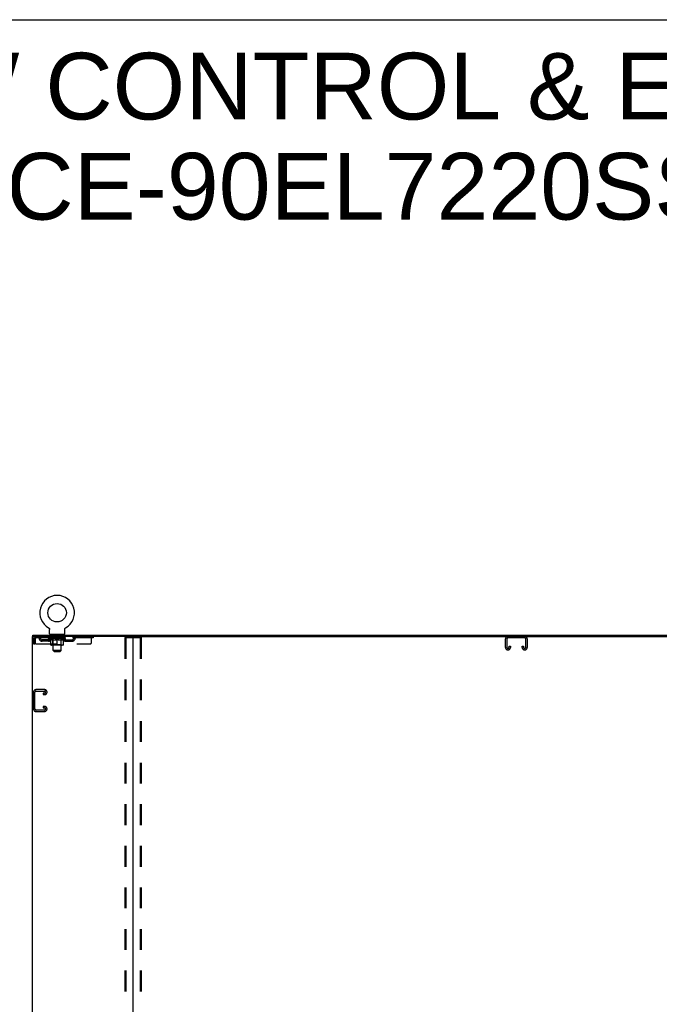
# Model space of a CAD drawing. Header units: inches. Extents: x 0 to 281, y 0 to 182.
# Tile 25 of 26: x 186 to 234, y 109 to 182. Entities that reach past the tile are written whole.
import ezdxf

# ---------------------------------------------------------------- set-up
doc = ezdxf.new("R2010")
doc.units = ezdxf.units.IN
doc.header["$LTSCALE"] = 15.47
doc.header["$MEASUREMENT"] = 0
doc.linetypes.add('HIDDEN', pattern=[0.2, 0.1, -0.1])
doc.layers.get('0').update_dxf_attribs({"linetype": 'CONTINUOUS'})
doc.layers.add('DEFAULT_2', color=8, linetype='HIDDEN')
doc.layers.add('DIMENSIONS', color=7, linetype='CONTINUOUS')
doc.styles.get("Standard").update_dxf_attribs({"font": 'arial.ttf'})

msp = doc.modelspace()

# ---------------------------------------------------------------- linework, layer by layer
at = {"color": 7, "linetype": 'Continuous'}
for p, q in [((0, 182), (281.273, 182)), ((188.302, 136.762), (188.301, 136.762)), ((188.301, 136.762), (188.306, 136.76)), ((188.304, 136.761), (188.303, 136.762)), ((188.306, 136.76), (188.31, 136.757)), ((188.31, 136.757), (188.314, 136.754)), ((188.314, 136.754), (188.318, 136.751)), ((188.318, 136.751), (188.322, 136.748)), ((188.322, 136.748), (188.326, 136.745)), ((188.326, 136.745), (188.33, 136.741)), ((188.33, 136.741), (188.333, 136.738)), ((188.333, 136.738), (188.337, 136.734)), ((188.337, 136.734), (188.34, 136.73)), ((188.34, 136.73), (188.344, 136.726)), ((188.343, 136.726), (188.347, 136.722)), ((188.346, 136.722), (188.349, 136.718)), ((188.349, 136.718), (188.352, 136.714)), ((188.352, 136.714), (188.355, 136.709)), ((188.355, 136.709), (188.357, 136.705)), ((188.357, 136.705), (188.36, 136.7)), ((188.36, 136.7), (188.362, 136.696)), ((188.362, 136.696), (188.364, 136.691)), ((188.364, 136.691), (188.366, 136.686)), ((188.366, 136.686), (188.367, 136.682)), ((188.367, 136.682), (188.369, 136.677)), ((188.369, 136.677), (188.37, 136.672)), ((188.37, 136.672), (188.371, 136.667)), ((188.371, 136.667), (188.372, 136.662)), ((188.372, 136.662), (188.373, 136.657)), ((188.374, 136.642), (188.374, 136.637)), ((188.374, 136.323), (188.374, 136.637)), ((188.437, 136.254), (188.437, 136.224)), ((189.437, 136.254), (188.437, 136.254)), ((189.437, 136.254), (189.437, 136.224)), ((189.499, 136.323), (189.499, 136.637)), ((189.5, 136.652), (189.501, 136.657)), ((189.501, 136.662), (189.502, 136.667)), ((189.501, 136.657), (189.501, 136.662)), ((189.502, 136.667), (189.503, 136.672)), ((189.503, 136.672), (189.505, 136.677)), ((189.505, 136.677), (189.506, 136.682)), ((189.506, 136.682), (189.508, 136.686)), ((189.508, 136.686), (189.51, 136.691)), ((189.51, 136.691), (189.512, 136.696)), ((189.512, 136.696), (189.514, 136.7)), ((189.514, 136.7), (189.516, 136.705)), ((189.516, 136.705), (189.519, 136.709)), ((189.519, 136.709), (189.521, 136.714)), ((189.521, 136.714), (189.524, 136.718)), ((189.524, 136.718), (189.527, 136.722)), ((189.527, 136.722), (189.53, 136.726)), ((189.53, 136.726), (189.533, 136.73)), ((189.533, 136.73), (189.537, 136.734)), ((189.537, 136.734), (189.54, 136.738)), ((189.54, 136.738), (189.544, 136.741)), ((189.544, 136.741), (189.547, 136.745)), ((189.547, 136.745), (189.551, 136.748)), ((189.551, 136.748), (189.555, 136.751)), ((189.555, 136.751), (189.559, 136.754)), ((189.559, 136.754), (189.563, 136.757)), ((189.563, 136.757), (189.568, 136.76)), ((189.563, 136.757), (189.565, 136.758)), ((189.568, 136.76), (189.572, 136.762)), ((189.571, 136.762), (189.569, 136.761)), ((189.572, 136.762), (189.572, 136.762)), ((187.135, 136.12), (187.135, 136.224)), ((194.52, 136.12), (251.645, 136.12))]:
    msp.add_line(p, q, dxfattribs=at)
at = {"color": 3, "linetype": 'Continuous'}
for p, q in [((187.083, 136.12), (187.083, 46.328)), ((194.52, 136.12), (187.083, 136.12)), ((187.135, 136.224), (259.031, 136.224)), ((194.583, 46.391), (194.583, 136.058))]:
    msp.add_line(p, q, dxfattribs=at)
at = {"color": 7, "linetype": 'Continuous'}
for points in [[(188.373, 136.657), (188.373, 136.652), (188.374, 136.647), (188.374, 136.642)], [(189.499, 136.637), (189.499, 136.642), (189.5, 136.647), (189.5, 136.652)], [(189.499, 136.637), (189.499, 136.642), (189.5, 136.647)]]:
    msp.add_lwpolyline(points, dxfattribs=at)
msp.add_circle((188.937, 137.882), 0.688, dxfattribs=at)
for centre, radius, start, end in [((188.937, 137.882), 1.288, 299.50527, 240.49473), ((188.443, 136.323), 0.069, 180, 265), ((189.43, 136.323), 0.069, 275, 360), ((194.645, 136.058), 0.0625, 90, 180)]:
    msp.add_arc(centre, radius, start, end, dxfattribs=at)
at = {"color": 3, "linetype": 'Continuous'}
msp.add_arc((194.52, 136.058), 0.0625, 0, 90, dxfattribs=at)
at = {"layer": 'DEFAULT_2', "color": 8, "linetype": 'HIDDEN'}
for p, q in [((188.301, 136.762), (188.301, 136.762)), ((188.309, 136.758), (188.31, 136.757)), ((188.534, 136.254), (188.534, 136.224)), ((188.572, 136.164), (188.572, 136.244)), ((189.302, 136.164), (189.302, 136.244)), ((189.34, 136.254), (189.34, 136.224)), ((187.187, 135.953), (187.187, 135.558)), ((187.187, 135.953), (187.291, 135.953)), ((187.187, 135.558), (187.291, 135.558)), ((187.291, 135.953), (187.291, 135.558)), ((187.321, 135.558), (187.321, 135.953)), ((187.321, 135.558), (191.374, 135.558)), ((187.354, 136.12), (187.354, 136.016)), ((191.624, 136.016), (187.354, 136.016)), ((187.822, 135.765), (187.822, 135.869)), ((188.305, 135.869), (187.822, 135.869)), ((188.305, 135.765), (187.822, 135.765)), ((188.072, 135.765), (188.072, 135.869)), ((188.303, 135.969), (188.303, 136.016)), ((188.463, 135.858), (188.303, 135.969)), ((189.57, 135.969), (188.303, 135.969)), ((188.313, 136.009), (188.313, 136.016)), ((188.322, 136.006), (188.322, 136.009)), ((188.322, 136.006), (189.552, 136.006)), ((188.331, 136.006), (188.331, 136.009)), ((188.332, 136.006), (188.332, 136.009)), ((188.342, 136.009), (188.342, 136.016)), ((188.358, 136.006), (188.358, 136.009)), ((188.36, 136.006), (188.36, 136.009)), ((188.388, 136.009), (188.388, 136.016)), ((188.403, 136.006), (188.403, 136.009)), ((188.405, 136.006), (188.405, 136.009)), ((188.61, 136.009), (188.408, 136.009)), ((188.452, 136.009), (188.452, 136.016)), ((188.453, 136.006), (188.453, 136.009)), ((188.454, 136.006), (188.454, 136.009)), ((188.457, 136.006), (188.457, 136.009)), ((188.463, 135.858), (188.473, 135.858)), ((188.464, 136.006), (188.464, 136.009)), ((188.464, 136.006), (188.464, 136.009)), ((188.467, 136.006), (188.467, 136.009)), ((188.471, 136.006), (188.471, 136.01)), ((188.473, 135.495), (188.473, 135.901)), ((188.475, 136.006), (188.475, 136.009)), ((188.489, 136.006), (188.489, 136.009)), ((188.499, 136.016), (188.499, 136.12)), ((188.507, 136.006), (188.507, 136.009)), ((188.508, 136.006), (188.508, 136.012)), ((188.528, 136.006), (188.528, 136.009)), ((188.53, 136.009), (188.53, 136.016)), ((188.539, 136.006), (188.539, 136.009)), ((188.544, 136.006), (188.544, 136.009)), ((188.553, 136.006), (188.553, 136.009)), ((188.564, 136.006), (188.564, 136.013)), ((188.58, 136.006), (188.58, 136.009)), ((188.642, 136.154), (188.582, 136.154)), ((188.583, 136.006), (188.583, 136.009)), ((188.61, 136.006), (188.61, 136.009)), ((188.677, 136.009), (188.615, 136.009)), ((188.616, 135.858), (188.795, 135.858)), ((188.62, 136.009), (188.62, 136.016)), ((188.624, 135.498), (188.624, 135.966)), ((188.627, 136.006), (188.627, 136.009)), ((188.632, 136.006), (188.632, 136.009)), ((188.637, 135.073), (188.637, 136.144)), ((188.638, 136.006), (188.638, 136.015)), ((188.642, 136.006), (188.642, 136.009)), ((188.653, 136.006), (188.653, 136.009)), ((188.677, 136.006), (188.677, 136.009)), ((188.752, 136.009), (188.693, 136.009)), ((188.713, 136.006), (188.713, 136.009)), ((188.72, 136.009), (188.72, 136.016)), ((188.724, 136.006), (188.724, 136.009)), ((188.726, 136.006), (188.726, 136.015)), ((188.729, 136.006), (188.729, 136.009)), ((188.736, 136.006), (188.736, 136.01)), ((188.752, 136.006), (188.752, 136.009)), ((188.832, 136.009), (188.778, 136.009)), ((188.791, 136.006), (188.791, 136.009)), ((188.822, 136.009), (188.9, 136.014)), ((188.827, 136.009), (188.827, 136.016)), ((188.827, 136.009), (188.827, 136.016)), ((188.827, 136.016), (188.827, 136.016)), ((188.827, 136.006), (188.827, 136.009)), ((188.831, 136.006), (188.831, 136.01)), ((188.832, 136.006), (188.832, 136.009)), ((188.833, 136.006), (188.833, 136.009)), ((188.868, 136.009), (188.932, 136.009)), ((188.873, 136.006), (188.873, 136.009)), ((188.879, 136.009), (188.879, 136.013)), ((188.9, 136.009), (188.9, 136.014)), ((188.916, 136.006), (188.916, 136.009)), ((188.934, 136.01), (188.934, 136.009)), ((188.934, 136.006), (188.934, 136.01)), ((188.934, 136.006), (188.934, 136.009)), ((188.937, 136.009), (188.937, 136.016)), ((188.937, 136.016), (189.051, 136.009)), ((188.937, 135.458), (188.937, 135.902)), ((188.939, 136.006), (188.939, 136.01)), ((188.939, 136.01), (188.939, 136.009)), ((188.939, 136.006), (188.939, 136.009)), ((188.958, 136.006), (188.958, 136.009)), ((188.958, 136.009), (189.006, 136.009)), ((189, 136.006), (189, 136.009)), ((189.041, 136.006), (189.041, 136.009)), ((189.041, 136.006), (189.041, 136.009)), ((189.041, 136.009), (189.096, 136.009)), ((189.042, 136.006), (189.042, 136.01)), ((189.046, 136.009), (189.046, 136.016)), ((189.046, 136.016), (189.047, 136.016)), ((189.046, 136.006), (189.046, 136.009)), ((189.047, 136.009), (189.047, 136.016)), ((189.078, 135.858), (189.258, 135.858)), ((189.083, 136.006), (189.083, 136.009)), ((189.122, 136.006), (189.122, 136.009)), ((189.122, 136.009), (189.181, 136.009)), ((189.137, 136.006), (189.137, 136.01)), ((189.145, 136.006), (189.145, 136.009)), ((189.147, 136.006), (189.147, 136.015)), ((189.15, 136.006), (189.15, 136.009)), ((189.153, 136.009), (189.153, 136.016)), ((189.161, 136.006), (189.161, 136.009)), ((189.197, 136.006), (189.197, 136.009)), ((189.197, 136.009), (189.259, 136.009)), ((189.221, 136.006), (189.221, 136.009)), ((189.292, 136.154), (189.232, 136.154)), ((189.232, 136.006), (189.232, 136.009)), ((189.236, 136.006), (189.236, 136.015)), ((189.237, 135.073), (189.237, 136.144)), ((189.242, 136.006), (189.242, 136.009)), ((189.247, 136.006), (189.247, 136.009)), ((189.249, 135.498), (189.249, 135.966)), ((189.253, 136.009), (189.253, 136.016)), ((189.264, 136.006), (189.264, 136.009)), ((189.264, 136.009), (189.465, 136.009)), ((189.291, 136.006), (189.291, 136.009)), ((189.294, 136.006), (189.294, 136.009)), ((189.309, 136.006), (189.309, 136.013)), ((189.321, 136.006), (189.321, 136.009)), ((189.33, 136.006), (189.33, 136.009)), ((189.334, 136.006), (189.334, 136.009)), ((189.344, 136.009), (189.344, 136.016)), ((189.345, 136.006), (189.345, 136.009)), ((189.366, 136.006), (189.366, 136.012)), ((189.366, 136.006), (189.366, 136.009)), ((189.374, 136.016), (189.374, 136.12)), ((189.384, 136.006), (189.384, 136.009)), ((189.398, 136.006), (189.398, 136.009)), ((189.4, 135.495), (189.4, 135.901)), ((189.4, 135.858), (189.411, 135.858)), ((189.403, 136.006), (189.403, 136.01)), ((189.406, 136.006), (189.406, 136.009)), ((189.41, 136.006), (189.41, 136.009)), ((189.41, 136.006), (189.41, 136.009)), ((189.411, 135.858), (189.57, 135.969)), ((189.417, 136.006), (189.417, 136.009)), ((189.42, 136.006), (189.42, 136.009)), ((189.42, 136.006), (189.42, 136.009)), ((189.422, 136.009), (189.422, 136.016)), ((189.468, 136.006), (189.468, 136.009)), ((189.471, 136.006), (189.471, 136.009)), ((189.485, 136.009), (189.485, 136.016)), ((189.514, 136.006), (189.514, 136.009)), ((189.516, 136.006), (189.516, 136.009)), ((189.532, 136.009), (189.532, 136.016)), ((189.542, 136.006), (189.542, 136.009)), ((189.543, 136.006), (189.543, 136.009)), ((189.552, 136.006), (189.552, 136.009)), ((189.56, 136.009), (189.56, 136.016)), ((189.568, 135.869), (190.051, 135.869)), ((189.568, 135.765), (190.051, 135.765)), ((189.57, 135.969), (189.57, 136.016)), ((189.801, 135.765), (189.801, 135.869)), ((190.051, 135.765), (190.051, 135.869)), ((190.524, 136.12), (190.524, 136.016)), ((191.499, 135.683), (191.499, 136.12)), ((191.624, 136.12), (191.624, 136.016)), ((193.979, 136.007), (193.979, 46.442)), ((194, 136.037), (195.165, 136.037)), ((194.052, 136.007), (194.052, 46.442)), ((195.113, 136.007), (195.113, 46.442)), ((195.187, 136.007), (195.187, 46.442)), ((222.27, 135.3), (222.27, 135.94)), ((222.374, 135.926), (222.374, 135.314)), ((223.701, 136.016), (222.464, 136.016)), ((223.791, 135.314), (223.791, 135.926)), ((223.895, 135.94), (223.895, 135.3)), ((189.363, 135.458), (188.51, 135.458)), ((188.624, 135.498), (188.584, 135.458)), ((189.249, 135.498), (188.624, 135.498)), ((188.706, 135.004), (188.637, 135.073)), ((189.237, 135.073), (188.637, 135.073)), ((188.706, 135.004), (189.168, 135.004)), ((189.168, 135.004), (189.237, 135.073)), ((189.249, 135.498), (189.289, 135.458)), ((222.465, 135.12), (222.45, 135.12)), ((222.541, 135.314), (222.541, 135.401)), ((222.541, 135.401), (222.645, 135.401)), ((222.645, 135.401), (222.645, 135.3)), ((223.52, 135.3), (223.52, 135.401)), ((223.52, 135.401), (223.624, 135.401)), ((223.624, 135.401), (223.624, 135.314)), ((223.715, 135.12), (223.7, 135.12)), ((187.187, 131.982), (187.187, 130.717)), ((187.291, 130.731), (187.291, 131.968)), ((188.007, 132.162), (187.367, 132.162)), ((187.381, 132.058), (187.993, 132.058)), ((187.905, 131.891), (187.905, 131.787)), ((187.993, 131.891), (187.905, 131.891)), ((188.187, 131.967), (188.187, 131.982)), ((187.905, 131.787), (188.007, 131.787)), ((187.367, 130.537), (188.007, 130.537)), ((187.993, 130.641), (187.381, 130.641)), ((187.905, 130.912), (187.905, 130.808)), ((188.007, 130.912), (187.905, 130.912)), ((187.905, 130.808), (187.993, 130.808)), ((188.187, 130.717), (188.187, 130.732))]:
    msp.add_line(p, q, dxfattribs=at)
for points in [[(187.354, 136.12), (187.351, 136.119), (187.349, 136.116), (187.347, 136.111), (187.344, 136.104), (187.342, 136.095), (187.34, 136.084), (187.337, 136.071), (187.335, 136.057), (187.333, 136.042), (187.33, 136.026), (187.328, 136.008), (187.325, 135.99), (187.323, 135.972), (187.321, 135.953)], [(187.354, 136.016), (187.351, 136.016), (187.349, 136.015), (187.347, 136.013), (187.344, 136.01), (187.342, 136.006), (187.34, 136.002), (187.337, 135.998), (187.335, 135.992), (187.333, 135.987), (187.33, 135.98), (187.328, 135.974), (187.325, 135.967), (187.321, 135.953)], [(188.623, 135.858), (188.598, 135.862), (188.574, 135.868), (188.549, 135.875), (188.524, 135.882), (188.499, 135.891), (188.473, 135.901)], [(188.473, 135.9), (188.498, 135.891), (188.522, 135.882), (188.546, 135.875), (188.569, 135.868), (188.592, 135.862), (188.616, 135.858)], [(188.937, 135.902), (188.911, 135.892), (188.885, 135.883), (188.86, 135.875), (188.835, 135.868), (188.81, 135.862), (188.786, 135.858)], [(188.795, 135.858), (188.819, 135.862), (188.842, 135.868), (188.865, 135.875), (188.889, 135.882), (188.913, 135.891), (188.937, 135.9)], [(189.088, 135.858), (189.063, 135.862), (189.038, 135.868), (189.013, 135.875), (188.988, 135.883), (188.962, 135.892), (188.937, 135.902)], [(188.937, 135.9), (188.961, 135.89), (188.985, 135.882), (189.009, 135.874), (189.032, 135.868), (189.055, 135.862), (189.078, 135.858)], [(189.4, 135.901), (189.374, 135.891), (189.349, 135.882), (189.324, 135.875), (189.299, 135.868), (189.275, 135.862), (189.25, 135.858)], [(189.258, 135.858), (189.281, 135.863), (189.305, 135.868), (189.328, 135.875), (189.352, 135.882), (189.376, 135.891), (189.4, 135.9)], [(193.979, 136.007), (193.98, 136.015), (193.982, 136.022), (193.985, 136.028), (193.989, 136.033), (193.994, 136.035), (194, 136.037)], [(194.074, 136.037), (194.068, 136.035), (194.063, 136.033), (194.059, 136.028), (194.055, 136.022), (194.053, 136.015), (194.052, 136.007)], [(195.113, 136.007), (195.112, 136.015), (195.11, 136.022), (195.107, 136.028), (195.102, 136.033), (195.098, 136.035), (195.092, 136.037)], [(195.165, 136.037), (195.171, 136.035), (195.176, 136.033), (195.18, 136.028), (195.184, 136.022), (195.186, 136.015), (195.187, 136.007)]]:
    msp.add_lwpolyline(points, dxfattribs=at)
for centre, radius, start, end in [((188.443, 136.323), 0.069, 265, 270), ((188.562, 136.244), 0.01, 0, 90), ((189.312, 136.244), 0.01, 90, 180), ((189.43, 136.323), 0.069, 270, 275), ((187.354, 135.953), 0.167, 90, 180), ((187.354, 135.953), 0.063, 90, 180), ((187.533, 135.953), 0.167, 8.07163, 90), ((187.534, 135.954), 0.0625, 7.98631, 90), ((187.822, 135.994), 0.229, 187.98631, 270), ((187.822, 135.994), 0.125, 188.07163, 270), ((188.305, 135.994), 0.125, 270, 351.92837), ((188.305, 135.994), 0.229, 270, 352.01369), ((188.594, 135.953), 0.167, 90, 171.92837), ((188.594, 135.954), 0.0625, 90, 172.01369), ((188.582, 136.164), 0.01, 180, 270), ((188.584, 135.966), 0.0398, 0, 90), ((188.627, 136.144), 0.01, 0, 90), ((189.247, 136.144), 0.01, 90, 180), ((189.289, 135.966), 0.0398, 90, 180), ((189.279, 135.953), 0.167, 8.07163, 90), ((189.28, 135.954), 0.0625, 7.98631, 90), ((189.292, 136.164), 0.01, 270, 360), ((189.568, 135.994), 0.229, 187.98631, 270), ((189.568, 135.994), 0.125, 188.07163, 270), ((190.051, 135.994), 0.125, 270, 351.92837), ((190.051, 135.994), 0.229, 270, 352.01369), ((190.34, 135.953), 0.167, 90, 171.92837), ((190.34, 135.954), 0.0625, 90, 172.01369), ((191.374, 135.683), 0.125, 270, 360), ((222.45, 135.94), 0.18, 90, 180), ((222.464, 135.926), 0.09, 90, 180), ((223.701, 135.926), 0.09, 0, 90), ((223.715, 135.94), 0.18, 0, 90), ((188.51, 135.495), 0.0371, 180, 270), ((189.363, 135.495), 0.0371, 270, 360), ((222.45, 135.3), 0.18, 180, 270), ((222.464, 135.314), 0.09, 180, 270), ((222.451, 135.314), 0.09, 278.21921, 360), ((222.465, 135.3), 0.18, 270, 360), ((223.7, 135.3), 0.18, 180, 270), ((223.714, 135.314), 0.09, 180, 270), ((223.701, 135.314), 0.09, 278.21921, 360), ((223.715, 135.3), 0.18, 270, 360), ((187.367, 131.982), 0.18, 90, 180), ((187.381, 131.968), 0.09, 90, 180), ((187.993, 131.968), 0.09, 0, 90), ((187.993, 131.981), 0.09, 270, 351.78079), ((188.007, 131.982), 0.18, 0, 90), ((188.007, 131.967), 0.18, 270, 360), ((187.367, 130.717), 0.18, 180, 270), ((187.381, 130.731), 0.09, 180, 270), ((187.993, 130.718), 0.09, 0, 90), ((187.993, 130.731), 0.09, 270, 351.78079), ((188.007, 130.732), 0.18, 0, 90), ((188.007, 130.717), 0.18, 270, 360)]:
    msp.add_arc(centre, radius, start, end, dxfattribs=at)
for centre, major_axis, ratio, start_param, end_param in [((188.937, 136.016), (0.633, 0.007), 0.05963, 2.96643, 3.140963), ((188.284, 136.004), (0.198, 0), 0.060556, 0.430652, 1.470503), ((188.937, 136.016), (0.633, 0), 0.060556, -3.141593, -2.96706), ((188.284, 135.997), (0.198, 0.002), 0.05963, 1.376596, 1.469874), ((188.937, 136.016), (0.633, 0.013), 0.05688, 2.791345, 2.965878), ((188.259, 136.004), (0.198, 0.002), 0.05963, 0.25549, 1.295341), ((188.328, 136.004), (0.198, -0.002), 0.05963, 0.605815, 1.645666), ((188.937, 136.016), (0.633, -0.007), 0.05963, -2.96643, -2.791898), ((188.328, 135.997), (0.198, 0), 0.060556, 1.551758, 1.645036), ((188.259, 135.997), (0.198, 0.004), 0.05688, 1.20151, 1.294789), ((188.329, 136), (0.164, 0.002), 0.05963, 1.065228, 1.614276), ((188.309, 136), (0.164, 0.003), 0.05688, 0.890143, 1.43919), ((188.367, 136), (0.164, 0), 0.060556, 1.240391, 1.789438), ((188.937, 136.016), (0.633, 0.019), 0.052395, 2.616403, 2.790936), ((188.256, 136.004), (0.198, 0.004), 0.05688, 0.080405, 1.120256), ((188.39, 136.004), (0.198, -0.004), 0.05688, 0.7809, 1.820751), ((188.937, 136.016), (0.633, -0.013), 0.05688, -2.791345, -2.616812), ((188.39, 135.997), (0.198, -0.002), 0.05963, 1.72692, 1.820198), ((188.256, 135.997), (0.198, 0.006), 0.052395, 1.026568, 1.119847), ((188.309, 136), (0.164, 0.005), 0.052395, 0.715201, 1.264248), ((188.423, 136), (0.164, -0.002), 0.05963, 1.415553, 1.9646), ((188.937, 136.016), (0.633, 0.025), 0.046319, 2.441654, 2.616187), ((188.47, 136.004), (0.198, -0.006), 0.052395, 0.955842, 1.995693), ((188.937, 136.016), (0.633, -0.019), 0.052395, -2.616403, -2.44187), ((188.273, 136.004), (0.198, 0.006), 0.052395, -0.094537, 0.945314), ((188.47, 135.997), (0.198, -0.004), 0.05688, 1.902006, 1.995284), ((188.273, 135.997), (0.198, 0.008), 0.046319, 0.851819, 0.945098), ((188.327, 136), (0.164, 0.006), 0.046319, 0.540452, 1.089499), ((188.494, 136), (0.164, -0.003), 0.05688, 1.590638, 2.139686), ((188.937, 136.016), (0.633, 0.029), 0.038841, 2.267123, 2.441656), ((188.563, 136.004), (0.198, -0.008), 0.046319, 1.130591, 2.170442), ((188.31, 136.004), (0.198, 0.008), 0.046319, -0.269286, 0.770565), ((188.937, 136.016), (0.633, -0.025), 0.046319, -2.441654, -2.267121), ((188.563, 135.997), (0.198, -0.006), 0.052395, 2.076947, 2.170226), ((188.31, 135.997), (0.198, 0.009), 0.038841, 0.677289, 0.770567), ((188.364, 136), (0.164, 0.008), 0.038841, 0.365921, 0.914969), ((188.578, 136), (0.164, -0.005), 0.052395, 1.76558, 2.314627), ((188.937, 136.016), (0.633, 0.033), 0.030195, 2.09281, 2.267343), ((188.668, 136.004), (0.198, -0.009), 0.038841, 1.305122, 2.344973), ((188.366, 136.004), (0.198, 0.009), 0.038841, -0.443817, 0.596034), ((188.937, 136.016), (0.633, -0.029), 0.038841, -2.267123, -2.092591), ((188.668, 135.997), (0.198, -0.008), 0.046319, 2.251696, 2.344975), ((188.366, 135.997), (0.198, 0.01), 0.030195, 0.502975, 0.596254), ((188.418, 136), (0.164, 0.009), 0.030195, 0.191608, 0.740655), ((188.674, 136), (0.164, -0.006), 0.046319, 1.940329, 2.489376), ((188.439, 136.004), (0.198, 0.01), 0.030195, -0.61813, 0.421721), ((188.937, 136.016), (0.633, 0.036), 0.020645, 1.918687, 2.09322), ((188.781, 136.004), (0.198, -0.01), 0.030195, 1.479435, 2.519286), ((188.937, 136.016), (0.633, -0.033), 0.030195, -2.09281, -1.918277), ((188.781, 135.997), (0.198, -0.009), 0.038841, 2.426227, 2.519505), ((188.439, 135.997), (0.198, 0.011), 0.020645, 0.328852, 0.422131), ((188.488, 136), (0.164, 0.009), 0.020645, 0.017485, 0.566532), ((188.777, 136), (0.164, -0.008), 0.038841, 2.11486, 2.663907), ((188.528, 136.004), (0.198, 0.011), 0.020645, -0.792253, 0.247598), ((188.937, 136.016), (0.633, 0.038), 0.010478, 1.744704, 1.919237), ((188.899, 136.004), (0.198, -0.011), 0.020645, 1.653558, 2.693409), ((188.937, 136.016), (0.633, -0.036), 0.020645, -1.918687, -1.744154), ((188.899, 135.997), (0.198, -0.01), 0.030195, 2.60054, 2.693819), ((188.528, 135.997), (0.198, 0.012), 0.010478, 0.154869, 0.248148), ((188.572, 136), (0.164, 0.01), 0.010478, 6.126688, 6.675735), ((188.886, 136), (0.164, -0.009), 0.030195, 2.289173, 2.83822), ((188.629, 136.004), (0.198, 0.012), 0.010478, -0.966236, -0.000846), ((189.017, 136.004), (0.198, -0.012), 0.010478, 1.827541, 2.867392), ((188.937, 136.016), (0.633, -0.038), 0.010478, -1.744704, -1.570171), ((189.017, 135.997), (0.198, -0.011), 0.020645, 2.774664, 2.867942), ((188.996, 136), (0.164, -0.009), 0.020645, 2.463296, 3.012344), ((188.856, 136.004), (0.198, 0.012), 0.010478, 0.274201, 1.314052), ((188.77, 136), (0.164, 0.01), 0.010478, -0.000298, 0.504314), ((188.74, 135.997), (0.198, 0.012), 0.010478, 0.192946, 0.399283), ((188.937, 136.016), (0.633, 0.038), 0.010478, -1.578586, -1.396888), ((189.134, 135.997), (0.198, -0.012), 0.010478, 2.948646, 3.041925), ((189.104, 136), (0.164, -0.01), 0.010478, 2.637279, 3.142076), ((188.975, 136.004), (0.198, 0.011), 0.020645, 0.448184, 1.488034), ((188.878, 136), (0.164, 0.009), 0.020645, 0.129249, 0.678296), ((188.856, 135.997), (0.198, 0.011), 0.020645, 0.273651, 0.366929), ((189.244, 136.004), (0.198, -0.012), 0.010478, -3.140747, -2.175357), ((188.937, 136.016), (0.633, 0.036), 0.020645, -1.397439, -1.222906), ((188.937, 136.016), (0.633, -0.038), 0.010478, 1.222355, 1.396888), ((189.093, 136.004), (0.198, 0.01), 0.030195, 0.622307, 1.662158), ((188.988, 136), (0.164, 0.009), 0.030195, 0.303372, 0.852419), ((189.301, 136), (0.164, -0.01), 0.010478, 2.749043, 3.29809), ((189.345, 136.004), (0.198, -0.011), 0.020645, 2.893995, 3.933846), ((188.975, 135.997), (0.198, 0.01), 0.030195, 0.447774, 0.541052), ((189.345, 135.997), (0.198, -0.012), 0.010478, 2.893445, 2.986723), ((188.937, 136.016), (0.633, 0.033), 0.030195, -1.223315, -1.048783), ((188.937, 136.016), (0.633, -0.036), 0.020645, 1.048373, 1.222906), ((189.206, 136.004), (0.198, 0.009), 0.038841, 0.79662, 1.836471), ((189.096, 136), (0.164, 0.008), 0.038841, 0.477686, 1.026733), ((189.385, 136), (0.164, -0.009), 0.020645, 2.57506, 3.124108), ((189.434, 136.004), (0.198, -0.01), 0.030195, 2.719872, 3.759723), ((189.31, 136.004), (0.198, 0.008), 0.046319, 0.971151, 2.011002), ((189.093, 135.997), (0.198, 0.009), 0.038841, 0.622087, 0.715366), ((189.434, 135.997), (0.198, -0.011), 0.020645, 2.719462, 2.812741), ((188.937, 136.016), (0.633, 0.029), 0.038841, -1.049002, -0.874469), ((188.937, 136.016), (0.633, -0.033), 0.030195, 0.87425, 1.048783), ((189.2, 136), (0.164, 0.006), 0.046319, 0.652216, 1.201263), ((189.404, 136.004), (0.198, 0.006), 0.052395, 1.1459, 2.185751), ((189.455, 136), (0.164, -0.009), 0.030195, 2.400937, 2.949985), ((189.508, 136.004), (0.198, -0.009), 0.038841, 2.545558, 3.585409), ((189.295, 136), (0.164, 0.005), 0.052395, 0.826965, 1.376012), ((189.206, 135.997), (0.198, 0.008), 0.046319, 0.796618, 0.889896), ((189.508, 135.997), (0.198, -0.01), 0.030195, 2.545339, 2.638617), ((189.483, 136.004), (0.198, 0.004), 0.05688, 1.320842, 2.360692), ((188.937, 136.016), (0.633, 0.025), 0.046319, -0.874471, -0.699939), ((188.937, 136.016), (0.633, -0.029), 0.038841, 0.699936, 0.874469), ((189.564, 136.004), (0.198, -0.008), 0.046319, 2.371028, 3.410879), ((189.51, 136), (0.164, -0.008), 0.038841, 2.226624, 2.775671), ((189.546, 136.004), (0.198, 0.002), 0.05963, 1.495927, 2.535778), ((189.38, 136), (0.164, 0.003), 0.05688, 1.001907, 1.550954), ((189.601, 136.004), (0.198, -0.006), 0.052395, 2.196279, 3.23613), ((189.546, 136), (0.164, -0.006), 0.046319, 2.052093, 2.601141), ((189.31, 135.997), (0.198, 0.006), 0.052395, 0.971367, 1.064645), ((189.59, 136.004), (0.198, 0), 0.060556, 1.671089, 2.71094), ((189.564, 135.997), (0.198, -0.009), 0.038841, 2.371026, 2.464304), ((189.618, 136.004), (0.198, -0.004), 0.05688, 2.021337, 3.061188), ((188.937, 136.016), (0.633, 0.019), 0.052395, -0.699723, -0.52519), ((188.937, 136.016), (0.633, -0.025), 0.046319, 0.525406, 0.699939), ((189.614, 136.004), (0.198, -0.002), 0.05963, 1.846251, 2.886102), ((189.451, 136), (0.164, 0.002), 0.05963, 1.176993, 1.72604), ((189.565, 136), (0.164, -0.005), 0.052395, 1.877344, 2.426392), ((189.506, 136), (0.164, 0), 0.060556, 1.352155, 1.901202), ((189.564, 136), (0.164, -0.003), 0.05688, 1.702402, 2.25145), ((189.544, 136), (0.164, -0.002), 0.05963, 1.527317, 2.076364), ((189.404, 135.997), (0.198, 0.004), 0.05688, 1.146309, 1.239587), ((189.601, 135.997), (0.198, -0.008), 0.046319, 2.196495, 2.289773), ((188.937, 136.016), (0.633, 0.013), 0.05688, -0.524781, -0.350248), ((188.937, 136.016), (0.633, -0.019), 0.052395, 0.350657, 0.52519), ((189.483, 135.997), (0.198, 0.002), 0.05963, 1.321394, 1.414673), ((189.618, 135.997), (0.198, -0.006), 0.052395, 2.021746, 2.115024), ((188.937, 136.016), (0.633, 0.007), 0.05963, -0.349695, -0.175162), ((188.937, 136.016), (0.633, -0.013), 0.05688, 0.175715, 0.350248), ((189.546, 135.997), (0.198, 0), 0.060556, 1.496556, 1.589835), ((189.614, 135.997), (0.198, -0.004), 0.05688, 1.846804, 1.940083), ((189.59, 135.997), (0.198, -0.002), 0.05963, 1.671719, 1.764997), ((188.937, 136.016), (0.633, 0), 0.060556, -0.174533, 0), ((188.937, 136.016), (0.633, -0.007), 0.05963, 0.000629, 0.175162)]:
    msp.add_ellipse(centre, major_axis=major_axis, ratio=ratio, start_param=start_param, end_param=end_param, dxfattribs=at)

# ---------------------------------------------------------------- texts
at = {"layer": 'DIMENSIONS', "color": 2, "linetype": 'Continuous', "insert": (216.183, 179.539), "char_height": 4.96364, "width": 125.36411, "attachment_point": 2, "line_spacing_factor": 0.9}
msp.add_mtext('SAGINAW CONTROL & ENGINEERING\\PSCE-90EL7220SSFSD', dxfattribs=at)

doc.saveas('drawing.dxf')
